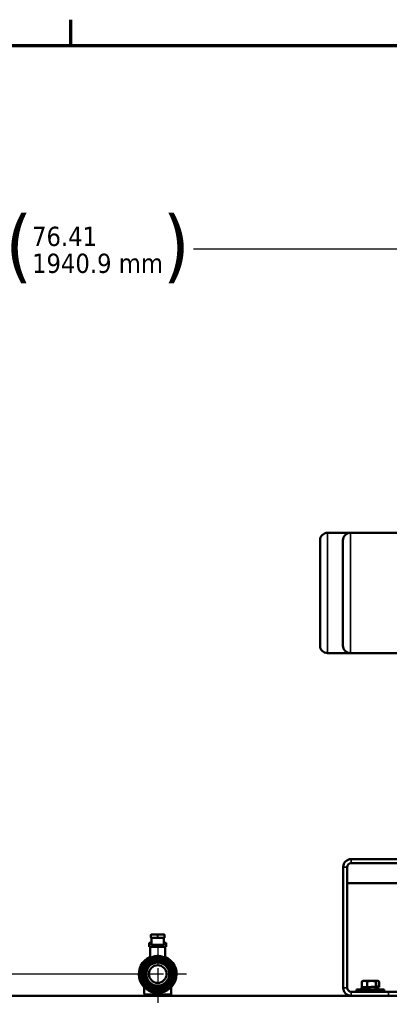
# Model space of a CAD drawing. Header units: inches. Extents: x 1 to 271, y 5 to 171.
# Tile 87 of 256: x 65 to 84, y 120 to 169. Entities that reach past the tile are written whole.
import ezdxf

# ---------------------------------------------------------------- set-up
doc = ezdxf.new("R2010")
doc.units = ezdxf.units.IN
doc.header["$LTSCALE"] = 8
doc.header["$MEASUREMENT"] = 0
doc.linetypes.add('CHAIN', pattern=[0.7087, 0.4724, -0.0591, 0.1181, -0.0591])
for name, color, linetype, lineweight in [('Border (ANSI)', 7, 'Continuous', 70), ('Center Mark (ANSI)', 7, 'Continuous', 25), ('Dimension (ANSI)', 7, 'Continuous', 25), ('Visible (ANSI)', 7, 'Continuous', 50), ('Visible Narrow (ANSI)', 7, 'Continuous', 35)]:
    doc.layers.add(name, color=color, linetype=linetype, lineweight=lineweight)
doc.styles.add('Dimension Text', font='tahoma.ttf')
doc.dimstyles.new('Dual Dimension', dxfattribs={"dimscale": 8, "dimtxt": 0.12, "dimasz": 0.098425, "dimexe": 0.125, "dimexo": 0.0625, "dimgap": 0.031496, "dimtad": 0, "dimtih": 1, "dimtoh": 1, "dimrnd": 1e-08, "dimzin": 4, "dimdsep": 46, "dimtxsty": 'Dimension Text', "dimcen": 0.09, "dimdle": 0.393701, "dimclrd": 256, "dimclre": 256, "dimclrt": 256, "dimadec": 0, "dimazin": 1, "dimtfac": 1, "dimtofl": 0, "dimtmove": 0, "dimatfit": 3, "dimfxl": 1, "dimtolj": 1, "dimtzin": 4, "dimlwd": -1, "dimlwe": -1, "dimarcsym": 0})

# ---------------------------------------------------------------- blocks, each defined once
blk = doc.blocks.new('Borders Default Border')
at = {"layer": 'Border (ANSI)'}
blk.add_line((8.5, 21), (8.5, 21.16), dxfattribs=at)
at = {"layer": 'Border (ANSI)', "flags": 128}
blk.add_lwpolyline([(0.5, 1), (0.5, 21), (33.5, 21), (33.5, 1), (0.5, 1)], dxfattribs=at)
blk = doc.blocks.new('*D8')
at = {"layer": 'Defpoints', "color": 0, "transparency": 16777216}
for p in [(31.125, 157.827), (31.125, 142.633), (107.54, 142.633)]:
    blk.add_point(p, dxfattribs=at)
at = {"layer": 'Dimension (ANSI)', "transparency": 16777216}
for p, q in [((31.125, 143.133), (31.125, 158.827)), ((107.54, 143.133), (107.54, 158.827)), ((31.913, 157.827), (64.543, 157.827)), ((106.752, 157.827), (74.122, 157.827))]:
    blk.add_line(p, q, dxfattribs=at)
for points in [[(31.913, 157.958), (31.913, 157.695), (31.125, 157.827)], [(106.752, 157.958), (106.752, 157.695), (107.54, 157.827)]]:
    blk.add_solid(points, dxfattribs=at)
at = {"layer": 'Dimension (ANSI)', "transparency": 16777216, "insert": (69.333, 157.827), "char_height": 0.96, "attachment_point": 5, "style": 'Dimension Text'}
blk.add_mtext('\\A1;{\\H3.0x;(}\\S76.41^ 1940.9 mm;{\\H3.0x;)}', dxfattribs=at)
blk = doc.blocks.new('*D13')
at = {"layer": 'Defpoints', "color": 0, "transparency": 16777216}
for p in [(72.333, 121.671), (17.761, 87.092), (44.423, 87.092)]:
    blk.add_point(p, dxfattribs=at)
at = {"layer": 'Dimension (ANSI)', "transparency": 16777216}
for p, q in [((71.833, 121.671), (16.761, 121.671)), ((17.761, 120.883), (17.761, 106.536)), ((17.761, 87.879), (17.761, 102.226)), ((43.923, 87.092), (16.761, 87.092))]:
    blk.add_line(p, q, dxfattribs=at)
for points in [[(17.629, 120.883), (17.892, 120.883), (17.761, 121.671)], [(17.629, 87.879), (17.892, 87.879), (17.761, 87.092)]]:
    blk.add_solid(points, dxfattribs=at)
at = {"layer": 'Dimension (ANSI)', "transparency": 16777216, "insert": (17.761, 104.381), "char_height": 0.96, "attachment_point": 5, "style": 'Dimension Text'}
blk.add_mtext('\\A1;{\\H3.0x;(}\\S34.58^ 878.3 mm;{\\H3.0x;)}', dxfattribs=at)

msp = doc.modelspace()

# ---------------------------------------------------------------- linework, layer by layer
at = {"layer": 'Center Mark (ANSI)', "linetype": 'CHAIN', "ltscale": 0.199889}
for p, q in [((72.333, 123.111), (72.333, 120.231)), ((73.773, 121.671), (70.893, 121.671))]:
    msp.add_line(p, q, dxfattribs=at)
at = {"layer": 'Visible (ANSI)'}
for p, q in [((81.942, 143.681), (80.803, 143.681)), ((86.562, 143.681), (81.942, 143.681)), ((80.423, 143.301), (80.423, 138.061)), ((81.562, 143.301), (81.562, 138.061)), ((81.942, 137.681), (80.803, 137.681)), ((86.21, 137.681), (81.942, 137.681)), ((81.976, 127.402), (95.395, 127.402)), ((81.583, 127.008), (81.583, 120.985)), ((81.779, 120.985), (81.779, 127.008)), ((81.976, 127.205), (99.689, 127.205)), ((99.886, 126.205), (81.779, 126.205)), ((71.993, 123.621), (71.993, 123.501)), ((72.023, 123.651), (72.328, 123.651)), ((72.023, 123.471), (72.023, 123.149)), ((72.023, 123.471), (72.328, 123.471)), ((72.338, 123.651), (72.328, 123.651)), ((72.338, 123.471), (72.328, 123.471)), ((72.338, 123.651), (72.643, 123.651)), ((72.338, 123.471), (72.643, 123.471)), ((72.643, 123.471), (72.643, 123.149)), ((72.673, 123.501), (72.673, 123.621)), ((71.908, 123.231), (72.023, 123.231)), ((71.908, 123.231), (71.908, 123.031)), ((72.758, 123.031), (71.908, 123.031)), ((71.958, 123.031), (71.958, 122.481)), ((72.023, 123.149), (72.023, 123.111)), ((72.643, 123.111), (72.023, 123.111)), ((72.643, 123.231), (72.758, 123.231)), ((72.643, 123.111), (72.643, 123.149)), ((72.708, 123.031), (72.708, 122.481)), ((72.758, 123.231), (72.758, 123.031)), ((82.558, 121.33), (82.533, 121.316)), ((82.558, 121.33), (83.307, 121.33)), ((82.601, 121.34), (82.584, 121.34)), ((82.584, 121.33), (82.584, 121.34)), ((82.601, 121.34), (82.841, 121.34)), ((82.876, 121.34), (82.841, 121.34)), ((82.881, 121.34), (82.876, 121.34)), ((82.876, 121.33), (82.876, 121.34)), ((82.881, 121.33), (82.881, 121.34)), ((82.91, 121.34), (82.91, 121.34)), ((82.91, 121.34), (82.918, 121.34)), ((82.91, 121.33), (82.91, 121.34)), ((82.921, 121.34), (82.918, 121.34)), ((82.921, 121.34), (82.921, 121.34)), ((82.921, 121.34), (82.965, 121.34)), ((82.921, 121.33), (82.921, 121.34)), ((83.016, 121.34), (82.965, 121.34)), ((83.016, 121.34), (83.214, 121.34)), ((83.016, 121.34), (83.016, 121.34)), ((83.016, 121.33), (83.016, 121.34)), ((83.223, 121.34), (83.214, 121.34)), ((83.223, 121.34), (83.239, 121.34)), ((83.223, 121.33), (83.223, 121.34)), ((83.251, 121.34), (83.239, 121.34)), ((83.251, 121.33), (83.251, 121.34)), ((83.307, 121.33), (83.332, 121.316)), ((83.62, 120.897), (82.245, 120.897)), ((82.245, 120.788), (82.245, 120.897)), ((82.496, 120.978), (82.496, 120.897)), ((82.5, 121.297), (82.5, 121.017)), ((82.506, 121.017), (82.5, 121.017)), ((82.506, 121.297), (82.506, 121.017)), ((82.782, 121.017), (82.506, 121.017)), ((82.533, 121.316), (82.507, 121.301)), ((82.558, 121.017), (82.558, 121.001)), ((82.709, 121.011), (82.709, 121.011)), ((82.782, 121.297), (82.782, 121.017)), ((82.831, 121.017), (82.782, 121.017)), ((83.034, 120.904), (83.034, 120.904)), ((83.128, 121.017), (83.128, 121.017)), ((83.157, 120.912), (83.157, 120.912)), ((83.175, 120.913), (83.175, 120.897)), ((83.209, 121.297), (83.209, 121.031)), ((83.261, 121.039), (83.261, 121.039)), ((83.311, 121.028), (83.311, 120.934)), ((83.359, 121.017), (83.311, 121.017)), ((83.332, 121.316), (83.358, 121.301)), ((83.334, 120.897), (83.334, 120.911)), ((83.359, 121.297), (83.359, 121.017)), ((83.365, 121.017), (83.359, 121.017)), ((83.365, 121.297), (83.365, 121.017)), ((83.369, 120.918), (83.369, 120.897)), ((83.62, 120.788), (83.62, 120.897)), ((56.689, 120.592), (81.976, 120.592)), ((83.833, 120.788), (81.976, 120.788)), ((81.976, 120.592), (83.833, 120.592)), ((83.833, 120.788), (84.333, 120.788)), ((84.333, 120.592), (83.833, 120.592))]:
    msp.add_line(p, q, dxfattribs=at)
for radius in [0.86, 0.725, 0.657, 0.629, 0.578, 0.44]:
    msp.add_circle((72.333, 121.671), radius, dxfattribs=at)
for centre, radius, start, end in [((80.803, 143.301), 0.38, 90, 180), ((81.942, 143.301), 0.38, 90, 180), ((80.803, 138.061), 0.38, 180, 270), ((81.942, 138.061), 0.38, 180, 270), ((81.976, 127.008), 0.394, 90, 180), ((81.976, 127.008), 0.197, 90, 180), ((81.976, 127.008), 0.197, 90.0433, 179.676), ((72.023, 123.621), 0.03, 90, 180), ((72.023, 123.501), 0.03, 180, 270), ((72.643, 123.621), 0.03, 0, 90), ((72.643, 123.501), 0.03, 270, 0), ((72.333, 121.671), 0.94, 113.5117, 66.4883), ((72.333, 121.671), 0.812, 90, 135), ((72.333, 121.671), 0.812, 45, 90), ((72.333, 121.671), 0.812, 135, 180), ((72.333, 121.671), 0.812, 0, 45), ((72.333, 121.671), 0.812, 180, 225), ((72.333, 121.671), 0.812, 315, 0), ((72.333, 121.671), 0.812, 225, 270), ((72.333, 121.671), 0.812, 270, 315), ((81.976, 120.985), 0.394, 180, 270), ((81.976, 120.985), 0.197, 180, 270), ((36.911, 119.876), 34.766, 1.1791, 1.3093), ((107.754, 119.876), 34.766, 178.6907, 178.8209)]:
    msp.add_arc(centre, radius, start, end, dxfattribs=at)
for centre, major_axis, ratio, start_param, end_param in [((83.185, 121.018), (-0.0316, -0.0044), 0.488812, 3.767194, 4.489646), ((83.299, 121.028), (0.0002, 0.0133), 0.897895, 4.732736, 6.273453), ((83.299, 120.934), (0.0002, 0.0133), 0.898367, 3.241145, 4.731896), ((83.322, 120.911), (-0.0002, 0.0133), 0.897948, 4.695115, 6.239215)]:
    msp.add_ellipse(centre, major_axis=major_axis, ratio=ratio, start_param=start_param, end_param=end_param, dxfattribs=at)
for points, weights in [([(72.333, 122.482), (72.046, 122.363), (71.759, 122.245)], [1.43230885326, 1.55031993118, 1.43230885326]), ([(72.907, 122.245), (72.62, 122.363), (72.333, 122.482)], [1.43230885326, 1.55031993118, 1.43230885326]), ([(71.759, 122.245), (71.64, 121.958), (71.521, 121.671)], [1.43230885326, 1.55031993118, 1.43230885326]), ([(73.144, 121.671), (73.025, 121.958), (72.907, 122.245)], [1.43230885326, 1.55031993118, 1.43230885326]), ([(71.521, 121.671), (71.64, 121.384), (71.759, 121.097)], [1.43230885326, 1.55031993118, 1.43230885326]), ([(72.907, 121.097), (73.025, 121.384), (73.144, 121.671)], [1.43230885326, 1.55031993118, 1.43230885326]), ([(82.782, 121.297), (82.644, 121.359), (82.506, 121.297)], [1.6829226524, 1.94327169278, 1.6829226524]), ([(83.209, 121.297), (82.996, 121.359), (82.782, 121.297)], [1.6829226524, 1.94327169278, 1.6829226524]), ([(83.359, 121.297), (83.284, 121.359), (83.209, 121.297)], [1.6829226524, 1.94327169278, 1.6829226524]), ([(71.759, 121.097), (72.046, 120.978), (72.333, 120.859)], [1.43230885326, 1.55031993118, 1.43230885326]), ([(72.333, 120.859), (72.62, 120.978), (72.907, 121.097)], [1.43230885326, 1.55031993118, 1.43230885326]), ([(82.517, 121.306), (82.509, 121.301), (82.5, 121.297)], [1.71566029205, 1.70047479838, 1.6829226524]), ([(82.5, 121.297), (82.504, 121.299), (82.507, 121.301)], [1.6829226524, 1.69156041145, 1.69962501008]), ([(82.506, 121.297), (82.52, 121.308), (82.533, 121.316)], [1.6829226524, 1.72613180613, 1.75499843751]), ([(83.365, 121.297), (83.354, 121.304), (83.343, 121.309)], [1.6829226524, 1.7089721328, 1.72980880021])]:
    msp.add_rational_spline(points, weights, degree=2, dxfattribs=at)
for points, knots in [([(71.926, 122.428), (71.926, 122.428), (71.926, 122.429), (71.926, 122.429), (71.927, 122.429), (71.927, 122.429), (71.927, 122.429), (71.929, 122.43), (71.93, 122.431), (71.934, 122.434), (71.937, 122.436), (71.945, 122.443), (71.948, 122.449), (71.954, 122.46), (71.956, 122.466), (71.957, 122.476), (71.958, 122.478), (71.958, 122.481)], [0, 0, 0, 0, 0.0011079, 0.0011079, 0.0021929, 0.0021929, 0.0054479, 0.0054479, 0.0152171, 0.0152171, 0.0446474, 0.0446474, 0.0937474, 0.0937474, 0.1422816, 0.1422816, 0.1638221, 0.1638221, 0.1638221, 0.1638221]), ([(72.708, 122.481), (72.708, 122.475), (72.709, 122.468), (72.713, 122.456), (72.716, 122.45), (72.723, 122.44), (72.728, 122.436), (72.735, 122.431), (72.736, 122.43), (72.738, 122.429), (72.738, 122.429), (72.739, 122.428), (72.739, 122.428), (72.739, 122.428), (72.739, 122.428), (72.739, 122.428), (72.739, 122.428), (72.739, 122.428), (72.739, 122.428), (72.739, 122.428), (72.739, 122.428), (72.739, 122.428), (72.739, 122.428), (72.739, 122.428), (72.739, 122.428), (72.739, 122.428), (72.739, 122.428), (72.739, 122.428), (72.739, 122.428), (72.739, 122.428), (72.739, 122.428), (72.739, 122.428), (72.739, 122.428), (72.739, 122.429), (72.738, 122.429), (72.736, 122.43), (72.733, 122.432), (72.728, 122.434)], [0, 0, 0, 0, 0.0493507, 0.0493507, 0.0978781, 0.0978781, 0.146433, 0.146433, 0.1584257, 0.1584257, 0.16292, 0.16292, 0.1633414, 0.1633414, 0.1636461, 0.1636461, 0.1637988, 0.1637988, 0.1638753, 0.1638753, 0.163952, 0.163952, 0.1641082, 0.1641082, 0.164728, 0.164728, 0.1671427, 0.1671427, 0.1671642, 0.1671642, 0.1744692, 0.1744692, 0.1963854, 0.1963854, 0.2621666, 0.2621666, 0.420808, 0.420808, 0.420808, 0.420808]), ([(72.768, 122.421), (72.768, 122.421), (72.768, 122.421), (72.767, 122.421), (72.767, 122.421), (72.766, 122.421), (72.764, 122.421), (72.759, 122.422), (72.756, 122.422), (72.751, 122.424), (72.748, 122.424), (72.744, 122.426), (72.742, 122.427), (72.739, 122.428), (72.739, 122.428), (72.739, 122.428), (72.739, 122.428), (72.739, 122.428), (72.739, 122.428), (72.739, 122.428), (72.739, 122.428), (72.739, 122.428), (72.739, 122.428), (72.739, 122.428), (72.739, 122.428), (72.739, 122.428), (72.739, 122.428), (72.739, 122.428), (72.739, 122.428), (72.739, 122.428)], [0, 0, 0, 0, 0.00007216, 0.00007216, 0.00035668, 0.00035668, 0.01250593, 0.01250593, 0.03690699, 0.03690699, 0.05541316, 0.05541316, 0.07406543, 0.07406543, 0.07436341, 0.07436341, 0.07443612, 0.07443612, 0.07450881, 0.07450881, 0.07465435, 0.07465435, 0.07494358, 0.07494358, 0.07552096, 0.07552096, 0.0765117, 0.0765117, 0.08102751, 0.08102751, 0.08102751, 0.08102751]), ([(71.668, 120.671), (71.665, 120.765), (71.663, 120.86), (71.659, 120.972), (71.658, 120.994), (71.658, 121.016)], [0, 0, 0, 0, 0.7161784, 0.7161784, 0.8989276, 0.8989276, 0.8989276, 0.8989276]), ([(73.007, 121.016), (73.005, 120.94), (73.002, 120.858), (72.999, 120.741), (72.998, 120.706), (72.998, 120.671)], [4.8118657, 4.8118657, 4.8118657, 4.8118657, 5.4449623, 5.4449623, 5.7114022, 5.7114022, 5.7114022, 5.7114022]), ([(82.496, 120.978), (82.496, 120.981), (82.497, 120.984), (82.499, 120.987), (82.5, 120.988), (82.503, 120.991), (82.504, 120.991), (82.508, 120.993), (82.51, 120.994), (82.521, 120.997), (82.533, 120.998), (82.572, 121.003), (82.604, 121.005), (82.663, 121.009), (82.685, 121.01), (82.709, 121.011)], [0, 0, 0, 0, 0.032867, 0.032867, 0.063408, 0.063408, 0.106033, 0.106033, 0.202328, 0.202328, 0.492802, 0.492802, 0.890685, 0.890685, 1.102664, 1.102664, 1.102664, 1.102664]), ([(82.752, 121.014), (82.759, 121.014), (82.766, 121.014), (82.781, 121.015), (82.789, 121.016), (82.805, 121.017), (82.813, 121.017), (82.821, 121.017)], [0.8038425, 0.8038425, 0.8038425, 0.8038425, 0.8636717, 0.8636717, 0.9294139, 0.9294139, 0.9951565, 0.9951565, 0.9951565, 0.9951565]), ([(82.831, 121.017), (82.86, 121.019), (82.888, 121.021), (82.928, 121.023), (82.943, 121.024), (82.965, 121.025), (82.972, 121.025), (82.983, 121.026), (82.987, 121.026), (82.994, 121.026), (82.998, 121.027), (83.005, 121.027), (83.009, 121.027), (83.02, 121.028), (83.028, 121.028), (83.05, 121.029), (83.065, 121.03), (83.118, 121.032), (83.154, 121.033), (83.19, 121.034)], [0.000001, 0.000001, 0.000001, 0.000001, 0.220431, 0.220431, 0.342728, 0.342728, 0.40206, 0.40206, 0.43539, 0.43539, 0.463676, 0.463676, 0.497407, 0.497407, 0.558564, 0.558564, 0.68431, 0.68431, 1.003324, 1.003324, 1.003324, 1.003324]), ([(83.034, 120.904), (83.007, 120.902), (82.977, 120.9), (82.945, 120.898), (82.943, 120.898), (82.941, 120.897)], [0, 0, 0, 0, 0.2264777, 0.2264777, 0.2431647, 0.2431647, 0.2431647, 0.2431647]), ([(83.3, 120.921), (83.283, 120.919), (83.263, 120.918), (83.216, 120.915), (83.187, 120.913), (83.157, 120.912)], [0, 0, 0, 0, 0.2568391, 0.2568391, 0.5282821, 0.5282821, 0.5282821, 0.5282821]), ([(83.209, 121.031), (83.21, 121.032), (83.211, 121.033), (83.213, 121.035), (83.215, 121.036), (83.216, 121.036)], [0.000001, 0.000001, 0.000001, 0.000001, 0.02077577, 0.02077577, 0.0422865, 0.0422865, 0.0422865, 0.0422865]), ([(83.216, 121.036), (83.228, 121.038), (83.231, 121.038), (83.25, 121.041), (83.256, 121.042), (83.261, 121.043)], [0.0000062, 0.0000062, 0.0000062, 0.0000062, 0.2764763, 0.2764763, 0.4459888, 0.4459888, 0.4459888, 0.4459888]), ([(83.311, 120.94), (83.318, 120.94), (83.324, 120.939), (83.338, 120.937), (83.344, 120.936), (83.353, 120.934), (83.356, 120.934), (83.361, 120.931), (83.363, 120.93), (83.366, 120.927), (83.367, 120.926), (83.368, 120.923), (83.369, 120.92), (83.369, 120.918)], [0.5858428, 0.5858428, 0.5858428, 0.5858428, 0.694533, 0.694533, 0.8696935, 0.8696935, 0.9870084, 0.9870084, 1.0463873, 1.0463873, 1.077324, 1.077324, 1.109478, 1.109478, 1.109478, 1.109478])]:
    msp.add_open_spline(points, degree=3, knots=knots, dxfattribs=at)
for points in [[(71.974, 122.452), (71.967, 122.449), (71.961, 122.446), (71.955, 122.443)], [(72.712, 122.443), (72.709, 122.444), (72.707, 122.445), (72.704, 122.446)], [(82.709, 121.011), (82.723, 121.012), (82.738, 121.013), (82.752, 121.014)], [(83.157, 120.912), (83.112, 120.909), (83.07, 120.907), (83.034, 120.904)], [(83.261, 121.043), (83.274, 121.042), (83.287, 121.042), (83.3, 121.042)], [(83.323, 120.924), (83.318, 120.924), (83.313, 120.925), (83.308, 120.925)]]:
    msp.add_open_spline(points, degree=3, dxfattribs=at)
at = {"layer": 'Visible Narrow (ANSI)'}
for p, q in [((80.803, 143.681), (80.803, 137.681)), ((81.942, 143.681), (81.942, 137.681)), ((81.976, 127.402), (81.976, 127.205)), ((81.779, 127.008), (81.583, 127.008)), ((71.993, 123.621), (72.328, 123.621)), ((71.993, 123.501), (72.328, 123.501)), ((72.328, 123.651), (72.328, 123.621)), ((72.328, 123.501), (72.328, 123.621)), ((72.338, 123.621), (72.328, 123.621)), ((72.338, 123.501), (72.328, 123.501)), ((72.328, 123.501), (72.328, 123.471)), ((72.338, 123.651), (72.338, 123.621)), ((72.338, 123.501), (72.338, 123.621)), ((72.338, 123.621), (72.673, 123.621)), ((72.338, 123.501), (72.673, 123.501)), ((72.338, 123.501), (72.338, 123.471)), ((72.643, 123.149), (72.023, 123.149)), ((72.333, 122.591), (72.333, 122.531)), ((82.601, 121.33), (82.601, 121.34)), ((82.841, 121.33), (82.841, 121.34)), ((82.91, 121.33), (82.91, 121.34)), ((82.918, 121.33), (82.918, 121.34)), ((82.921, 121.33), (82.921, 121.34)), ((82.965, 121.33), (82.965, 121.34)), ((83.016, 121.33), (83.016, 121.34)), ((83.214, 121.33), (83.214, 121.34)), ((83.239, 121.33), (83.239, 121.34)), ((81.583, 120.985), (81.779, 120.985)), ((72.333, 120.671), (71.668, 120.671)), ((72.333, 120.73), (72.333, 120.671)), ((72.333, 120.671), (72.333, 120.592)), ((72.998, 120.671), (72.333, 120.671)), ((81.976, 120.788), (81.976, 120.592)), ((83.833, 120.788), (83.833, 120.592))]:
    msp.add_line(p, q, dxfattribs=at)
for points, knots in [([(72.333, 122.591), (72.322, 122.591), (72.312, 122.59), (72.29, 122.589), (72.279, 122.589), (72.256, 122.586), (72.244, 122.585), (72.223, 122.582), (72.213, 122.58), (72.19, 122.576), (72.177, 122.573), (72.156, 122.568), (72.148, 122.565), (72.127, 122.559), (72.113, 122.555), (72.095, 122.548), (72.089, 122.546), (72.07, 122.539), (72.057, 122.533), (72.041, 122.526), (72.037, 122.525), (72.026, 122.519), (72.018, 122.515), (72.008, 122.51), (72.005, 122.508), (72, 122.506), (71.998, 122.504), (71.988, 122.499), (71.982, 122.496), (71.975, 122.492), (71.974, 122.491), (71.972, 122.49), (71.971, 122.49), (71.967, 122.487), (71.965, 122.486), (71.961, 122.484), (71.96, 122.483), (71.959, 122.482), (71.959, 122.482), (71.958, 122.482), (71.958, 122.481), (71.958, 122.481)], [0, 0, 0, 0, 0.0299603, 0.0299603, 0.0625, 0.0625, 0.096305, 0.096305, 0.125, 0.125, 0.1630497, 0.1630497, 0.1875, 0.1875, 0.2296326, 0.2296326, 0.25, 0.25, 0.2962366, 0.2962366, 0.3125, 0.3125, 0.3465036, 0.3465036, 0.3629191, 0.3629191, 0.375, 0.375, 0.4194686, 0.4194686, 0.429431, 0.429431, 0.4375, 0.4375, 0.471544, 0.471544, 0.4960195, 0.4960195, 0.5, 0.5, 0.529307, 0.529307, 0.529307, 0.529307]), ([(71.986, 122.498), (71.988, 122.499), (71.989, 122.5), (71.993, 122.502), (71.995, 122.503), (71.999, 122.505), (72, 122.506), (72.008, 122.51), (72.015, 122.514), (72.023, 122.517), (72.023, 122.518), (72.023, 122.518)], [0.66431715, 0.66431715, 0.66431715, 0.66431715, 0.67281213, 0.67281213, 0.6875, 0.6875, 0.69577794, 0.69577794, 0.72939141, 0.72939141, 0.73129235, 0.73129235, 0.73129235, 0.73129235]), ([(72.136, 122.562), (72.138, 122.563), (72.141, 122.563), (72.148, 122.565), (72.152, 122.567), (72.157, 122.568)], [0.86629293, 0.86629293, 0.86629293, 0.86629293, 0.875, 0.875, 0.88783623, 0.88783623, 0.88783623, 0.88783623]), ([(72.708, 122.481), (72.708, 122.481), (72.707, 122.481), (72.707, 122.482), (72.706, 122.482), (72.706, 122.482), (72.706, 122.482), (72.705, 122.483), (72.703, 122.484), (72.699, 122.487), (72.697, 122.488), (72.694, 122.49), (72.693, 122.49), (72.687, 122.493), (72.681, 122.497), (72.673, 122.502), (72.671, 122.502), (72.668, 122.504), (72.665, 122.506), (72.657, 122.51), (72.65, 122.514), (72.639, 122.519), (72.635, 122.521), (72.628, 122.525), (72.624, 122.526), (72.608, 122.533), (72.596, 122.539), (72.576, 122.546), (72.57, 122.548), (72.552, 122.555), (72.538, 122.559), (72.517, 122.565), (72.509, 122.568), (72.488, 122.573), (72.475, 122.576), (72.452, 122.58), (72.443, 122.582), (72.421, 122.585), (72.409, 122.586), (72.386, 122.589), (72.375, 122.589), (72.353, 122.59), (72.343, 122.591), (72.333, 122.591)], [0.4706932, 0.4706932, 0.4706932, 0.4706932, 0.4914207, 0.4914207, 0.5, 0.5, 0.5040433, 0.5040433, 0.5380715, 0.5380715, 0.5625, 0.5625, 0.5706333, 0.5706333, 0.6150649, 0.6150649, 0.625, 0.625, 0.6371475, 0.6371475, 0.6711783, 0.6711783, 0.6875, 0.6875, 0.7038326, 0.7038326, 0.75, 0.75, 0.7704384, 0.7704384, 0.8125, 0.8125, 0.8370235, 0.8370235, 0.875, 0.875, 0.9037705, 0.9037705, 0.9375, 0.9375, 0.9701161, 0.9701161, 1, 1, 1, 1]), ([(82.496, 120.978), (82.496, 120.979), (82.496, 120.979), (82.497, 120.98), (82.498, 120.98), (82.5, 120.981), (82.501, 120.981), (82.503, 120.982), (82.504, 120.982), (82.509, 120.983), (82.512, 120.984), (82.519, 120.985), (82.522, 120.985), (82.527, 120.986), (82.528, 120.986), (82.535, 120.987), (82.54, 120.987), (82.553, 120.988), (82.559, 120.989), (82.566, 120.989), (82.574, 120.99), (82.581, 120.991), (82.597, 120.992), (82.606, 120.992), (82.618, 120.993), (82.621, 120.993), (82.63, 120.994), (82.636, 120.994), (82.652, 120.995), (82.663, 120.996), (82.68, 120.997), (82.687, 120.997), (82.698, 120.998), (82.702, 120.998), (82.717, 120.999), (82.728, 120.999), (82.751, 121), (82.763, 121.001), (82.776, 121.001), (82.788, 121.002), (82.8, 121.003), (82.825, 121.004), (82.838, 121.004), (82.855, 121.005), (82.859, 121.005), (82.872, 121.006), (82.881, 121.006), (82.902, 121.007), (82.915, 121.008), (82.937, 121.009), (82.946, 121.009), (82.959, 121.01), (82.963, 121.01), (82.981, 121.011), (82.994, 121.011), (83.02, 121.012), (83.032, 121.013), (83.045, 121.013), (83.045, 121.014), (83.058, 121.014), (83.071, 121.015), (83.095, 121.016), (83.107, 121.016), (83.122, 121.017), (83.126, 121.017), (83.137, 121.018), (83.144, 121.018), (83.162, 121.019), (83.171, 121.02), (83.181, 121.02), (83.182, 121.02), (83.19, 121.021), (83.198, 121.021), (83.207, 121.022), (83.209, 121.022), (83.22, 121.022), (83.229, 121.023), (83.246, 121.024), (83.255, 121.024), (83.266, 121.025), (83.268, 121.025), (83.276, 121.026), (83.282, 121.026), (83.291, 121.027), (83.294, 121.027), (83.299, 121.027), (83.301, 121.028), (83.305, 121.028), (83.307, 121.028), (83.309, 121.028), (83.31, 121.028), (83.311, 121.028)], [0.5737177, 0.5737177, 0.5737177, 0.5737177, 0.5797101, 0.5797101, 0.5942029, 0.5942029, 0.599308, 0.599308, 0.6086957, 0.6086957, 0.6231884, 0.6231884, 0.6330782, 0.6330782, 0.6376812, 0.6376812, 0.6521739, 0.6521739, 0.6666667, 0.6668407, 0.6668407, 0.6811594, 0.6811594, 0.6956522, 0.6956522, 0.7005665, 0.7005665, 0.7101449, 0.7101449, 0.7246377, 0.7246377, 0.7342832, 0.7342832, 0.7391304, 0.7391304, 0.7536232, 0.7536232, 0.7680532, 0.7681159, 0.7681159, 0.7826087, 0.7826087, 0.7971014, 0.7971014, 0.8018804, 0.8018804, 0.8115942, 0.8115942, 0.826087, 0.826087, 0.8354909, 0.8354909, 0.8405797, 0.8405797, 0.8550725, 0.8550725, 0.8689318, 0.8689318, 0.8695652, 0.8695652, 0.884058, 0.884058, 0.8985507, 0.8985507, 0.9030477, 0.9030477, 0.9130435, 0.9130435, 0.9266606, 0.9266606, 0.9275362, 0.9275362, 0.9395132, 0.9395132, 0.942029, 0.942029, 0.9565217, 0.9565217, 0.9710145, 0.9710145, 0.9750899, 0.9750899, 0.9855072, 0.9855072, 0.9904796, 0.9904796, 0.99465, 0.99465, 0.9981743, 0.9981743, 1, 1, 1, 1]), ([(82.594, 120.897), (82.598, 120.898), (82.602, 120.898), (82.611, 120.899), (82.615, 120.899), (82.621, 120.899), (82.622, 120.899), (82.627, 120.9), (82.63, 120.9), (82.638, 120.9), (82.643, 120.901), (82.653, 120.901), (82.658, 120.901), (82.668, 120.902), (82.674, 120.902), (82.684, 120.903), (82.689, 120.903), (82.695, 120.903), (82.695, 120.903), (82.701, 120.904), (82.706, 120.904), (82.718, 120.905), (82.723, 120.905), (82.735, 120.905), (82.741, 120.906), (82.753, 120.906), (82.759, 120.907), (82.768, 120.907), (82.772, 120.907), (82.778, 120.907), (82.78, 120.908), (82.789, 120.908), (82.795, 120.908), (82.808, 120.909), (82.814, 120.909), (82.827, 120.91), (82.833, 120.91), (82.846, 120.911), (82.852, 120.911), (82.86, 120.911), (82.862, 120.911), (82.868, 120.912), (82.873, 120.912), (82.885, 120.912), (82.891, 120.913), (82.904, 120.913), (82.911, 120.913), (82.924, 120.914), (82.93, 120.914), (82.943, 120.915), (82.948, 120.915), (82.955, 120.915), (82.956, 120.915), (82.963, 120.916), (82.97, 120.916), (82.983, 120.917), (82.989, 120.917), (83.002, 120.917), (83.009, 120.918), (83.022, 120.918), (83.028, 120.919), (83.038, 120.919), (83.041, 120.919), (83.047, 120.92), (83.05, 120.92), (83.06, 120.92), (83.066, 120.92), (83.078, 120.921), (83.084, 120.921), (83.096, 120.922), (83.102, 120.922), (83.114, 120.923), (83.119, 120.923), (83.127, 120.923), (83.128, 120.923), (83.134, 120.924), (83.138, 120.924), (83.149, 120.924), (83.155, 120.925), (83.166, 120.925), (83.172, 120.926), (83.183, 120.926), (83.189, 120.926), (83.198, 120.927), (83.202, 120.927), (83.207, 120.927), (83.209, 120.928), (83.215, 120.928), (83.22, 120.928), (83.229, 120.929), (83.234, 120.929), (83.242, 120.93), (83.246, 120.93), (83.255, 120.93), (83.259, 120.931), (83.265, 120.931), (83.268, 120.931), (83.272, 120.931), (83.273, 120.932), (83.279, 120.932), (83.283, 120.932), (83.289, 120.933), (83.292, 120.933), (83.296, 120.933), (83.298, 120.933), (83.302, 120.934), (83.305, 120.934), (83.309, 120.934), (83.31, 120.934), (83.311, 120.934)], [0.6863547, 0.6863547, 0.6863547, 0.6863547, 0.6934307, 0.6934307, 0.7007299, 0.7007299, 0.7029385, 0.7029385, 0.7080292, 0.7080292, 0.7153285, 0.7153285, 0.7226277, 0.7226277, 0.729927, 0.729927, 0.7368437, 0.7368437, 0.7372263, 0.7372263, 0.7445255, 0.7445255, 0.7518248, 0.7518248, 0.7591241, 0.7591241, 0.7664234, 0.7664234, 0.7707339, 0.7707339, 0.7737226, 0.7737226, 0.7810219, 0.7810219, 0.7883212, 0.7883212, 0.7956204, 0.7956204, 0.8029197, 0.8029197, 0.8046248, 0.8046248, 0.810219, 0.810219, 0.8175182, 0.8175182, 0.8248175, 0.8248175, 0.8321168, 0.8321168, 0.838573, 0.838573, 0.8394161, 0.8394161, 0.8467153, 0.8467153, 0.8540146, 0.8540146, 0.8613139, 0.8613139, 0.8686131, 0.8686131, 0.8723222, 0.8723222, 0.8759124, 0.8759124, 0.8832117, 0.8832117, 0.8905109, 0.8905109, 0.8978102, 0.8978102, 0.9051095, 0.9051095, 0.9067513, 0.9067513, 0.9124088, 0.9124088, 0.919708, 0.919708, 0.9270073, 0.9270073, 0.9343066, 0.9343066, 0.939599, 0.939599, 0.9416058, 0.9416058, 0.9489051, 0.9489051, 0.9562044, 0.9562044, 0.9635036, 0.9635036, 0.9708029, 0.9708029, 0.9754328, 0.9754328, 0.9781022, 0.9781022, 0.9854015, 0.9854015, 0.9899667, 0.9899667, 0.9927007, 0.9927007, 0.9974854, 0.9974854, 1, 1, 1, 1]), ([(82.709, 121.011), (82.71, 121.011), (82.711, 121.011), (82.723, 121.012), (82.734, 121.012), (82.756, 121.014), (82.768, 121.014), (82.78, 121.015), (82.78, 121.015), (82.78, 121.015), (82.792, 121.015), (82.804, 121.016), (82.828, 121.017), (82.84, 121.018), (82.857, 121.018), (82.861, 121.019), (82.874, 121.019), (82.882, 121.02), (82.903, 121.02), (82.915, 121.021), (82.937, 121.022), (82.945, 121.022), (82.958, 121.023), (82.962, 121.023), (82.979, 121.024), (82.992, 121.025), (83.017, 121.026), (83.029, 121.026), (83.041, 121.027), (83.041, 121.027), (83.054, 121.027), (83.066, 121.028), (83.09, 121.029), (83.101, 121.03), (83.116, 121.03), (83.12, 121.031), (83.131, 121.031), (83.138, 121.032), (83.155, 121.032), (83.165, 121.033), (83.179, 121.034), (83.185, 121.034), (83.19, 121.034)], [0.7376704, 0.7376704, 0.7376704, 0.7376704, 0.7391304, 0.7391304, 0.7536232, 0.7536232, 0.7681159, 0.7681159, 0.7682588, 0.7682588, 0.7682588, 0.7826087, 0.7826087, 0.7971014, 0.7971014, 0.8021063, 0.8021063, 0.8115942, 0.8115942, 0.826087, 0.826087, 0.8357394, 0.8357394, 0.8405797, 0.8405797, 0.8550725, 0.8550725, 0.8691921, 0.8691921, 0.8695652, 0.8695652, 0.884058, 0.884058, 0.8985507, 0.8985507, 0.9033685, 0.9033685, 0.9130435, 0.9130435, 0.9275362, 0.9275362, 0.9355563, 0.9355563, 0.9355563, 0.9355563]), ([(82.852, 120.897), (82.855, 120.898), (82.864, 120.898), (82.879, 120.899), (82.898, 120.9), (82.917, 120.9), (82.936, 120.901), (82.955, 120.902), (82.974, 120.903), (82.993, 120.904), (83.012, 120.905), (83.031, 120.906), (83.049, 120.906), (83.067, 120.907), (83.085, 120.908), (83.102, 120.909), (83.119, 120.91), (83.136, 120.911), (83.149, 120.911), (83.156, 120.912), (83.157, 120.912)], [0.7994476, 0.7994476, 0.7994476, 0.7994476, 0.8029197, 0.810219, 0.8175182, 0.8248175, 0.8321168, 0.8394161, 0.8467153, 0.8540146, 0.8613139, 0.8686131, 0.8759124, 0.8832117, 0.8905109, 0.8978102, 0.9051095, 0.9124088, 0.919708, 0.9214311, 0.9214311, 0.9214311, 0.9214311]), ([(82.941, 120.897), (82.947, 120.898), (82.963, 120.899), (82.987, 120.901), (83.012, 120.903), (83.027, 120.904), (83.034, 120.904)], [0.83843635, 0.83843635, 0.83843635, 0.83843635, 0.85, 0.86666667, 0.88333333, 0.89649277, 0.89649277, 0.89649277, 0.89649277]), ([(83.157, 120.912), (83.161, 120.912), (83.171, 120.913), (83.186, 120.913), (83.201, 120.914), (83.216, 120.915), (83.229, 120.916), (83.241, 120.917), (83.252, 120.918), (83.264, 120.918), (83.276, 120.919), (83.288, 120.92), (83.296, 120.921), (83.3, 120.921)], [0.92145068, 0.92145068, 0.92145068, 0.92145068, 0.9270073, 0.93430657, 0.94160584, 0.94890511, 0.95620438, 0.96350365, 0.97080292, 0.97810219, 0.98540146, 0.99270073, 0.99999995, 0.99999995, 0.99999995, 0.99999995]), ([(83.216, 121.036), (83.22, 121.036), (83.224, 121.036), (83.235, 121.037), (83.242, 121.038), (83.251, 121.038), (83.252, 121.038), (83.255, 121.038), (83.258, 121.039), (83.266, 121.039), (83.272, 121.04), (83.28, 121.04), (83.283, 121.04), (83.288, 121.041), (83.29, 121.041), (83.294, 121.041), (83.296, 121.041), (83.298, 121.042), (83.299, 121.042), (83.3, 121.042)], [0.94968582, 0.94968582, 0.94968582, 0.94968582, 0.95652174, 0.95652174, 0.96912672, 0.96912672, 0.97101449, 0.97101449, 0.97548344, 0.97548344, 0.98550725, 0.98550725, 0.99077957, 0.99077957, 0.99478417, 0.99478417, 0.99859476, 0.99859476, 1, 1, 1, 1]), ([(83.323, 120.924), (83.324, 120.924), (83.325, 120.925), (83.329, 120.925), (83.33, 120.925), (83.334, 120.926), (83.336, 120.926), (83.339, 120.926), (83.341, 120.927), (83.345, 120.927), (83.347, 120.927), (83.351, 120.928), (83.352, 120.929), (83.354, 120.929), (83.354, 120.929), (83.355, 120.93), (83.355, 120.93), (83.356, 120.931), (83.356, 120.931), (83.356, 120.932), (83.356, 120.932), (83.355, 120.933), (83.354, 120.934), (83.352, 120.934), (83.352, 120.934), (83.352, 120.934), (83.351, 120.935), (83.349, 120.935), (83.348, 120.935), (83.343, 120.936), (83.34, 120.937), (83.333, 120.938), (83.33, 120.938), (83.325, 120.939), (83.324, 120.939), (83.319, 120.94), (83.316, 120.94), (83.311, 120.94)], [0, 0, 0, 0, 0.0038521, 0.0038521, 0.0083992, 0.0083992, 0.0144928, 0.0144928, 0.0209761, 0.0209761, 0.0289855, 0.0289855, 0.0417878, 0.0417878, 0.0434783, 0.0434783, 0.0557352, 0.0557352, 0.057971, 0.057971, 0.0724638, 0.0724638, 0.0861705, 0.0861705, 0.0869565, 0.0869565, 0.0921568, 0.0921568, 0.1014493, 0.1014493, 0.115942, 0.115942, 0.1268732, 0.1268732, 0.1304348, 0.1304348, 0.1410658, 0.1410658, 0.1410658, 0.1410658]), ([(83.334, 120.911), (83.336, 120.911), (83.337, 120.911), (83.34, 120.912), (83.342, 120.912), (83.345, 120.912), (83.347, 120.912), (83.349, 120.913), (83.349, 120.913), (83.352, 120.913), (83.354, 120.913), (83.357, 120.914), (83.359, 120.914), (83.363, 120.915), (83.365, 120.915), (83.368, 120.917), (83.368, 120.917), (83.369, 120.918), (83.369, 120.918), (83.369, 120.918), (83.369, 120.918), (83.369, 120.918)], [0, 0, 0, 0, 0.00377541, 0.00377541, 0.00822861, 0.00822861, 0.01408517, 0.01408517, 0.01449275, 0.01449275, 0.02136996, 0.02136996, 0.02898551, 0.02898551, 0.04347826, 0.04347826, 0.05589853, 0.05589853, 0.05797101, 0.05797101, 0.0620333, 0.0620333, 0.0620333, 0.0620333])]:
    msp.add_open_spline(points, degree=3, knots=knots, dxfattribs=at)

# ---------------------------------------------------------------- block references
at = {"xscale": 8, "yscale": 8, "zscale": 8}
msp.add_blockref('Borders Default Border', (0, 0), dxfattribs=at)

# ---------------------------------------------------------------- dimensions: what is measured, and where the dimension line sits
at = {"layer": 'Dimension (ANSI)'}
for base, p1, p2, angle, text, override, picture, middle in [((31.1253, 157.8267), (107.5398, 142.633), (31.1253, 142.633), 180, '{\\H3.0x;(}\\S<>^ 1940.9 mm;{\\H3.0x;)}', {"dimgap": 0.031496, "dimtih": 0, "dimtoh": 0, "dimdec": 2, "dimpost": '\\X', "dimtol": 0, "dimlim": 0, "dimtp": 0, "dimtm": 0, "dimtdec": 2, "dimatfit": 1}, '*D8', (69.3326, 157.8267)), ((17.761, 87.092), (72.333, 121.671), (44.423, 87.092), 90, '{\\H3.0x;(}\\S<>^ 878.3 mm;{\\H3.0x;)}', {"dimgap": 0.031496, "dimdec": 2, "dimpost": '\\X', "dimtol": 0, "dimlim": 0, "dimtp": 0, "dimtm": 0, "dimtdec": 2, "dimatfit": 1}, '*D13', (17.761, 104.381))]:
    dim = msp.add_linear_dim(base=base, p1=p1, p2=p2, angle=angle, text=text, dimstyle='Dual Dimension', override=override, dxfattribs=at)
    dim.commit()
    dim.dimension.update_dxf_attribs({"geometry": picture, "text_midpoint": middle, "dimtype": 160})

doc.saveas('drawing.dxf')
